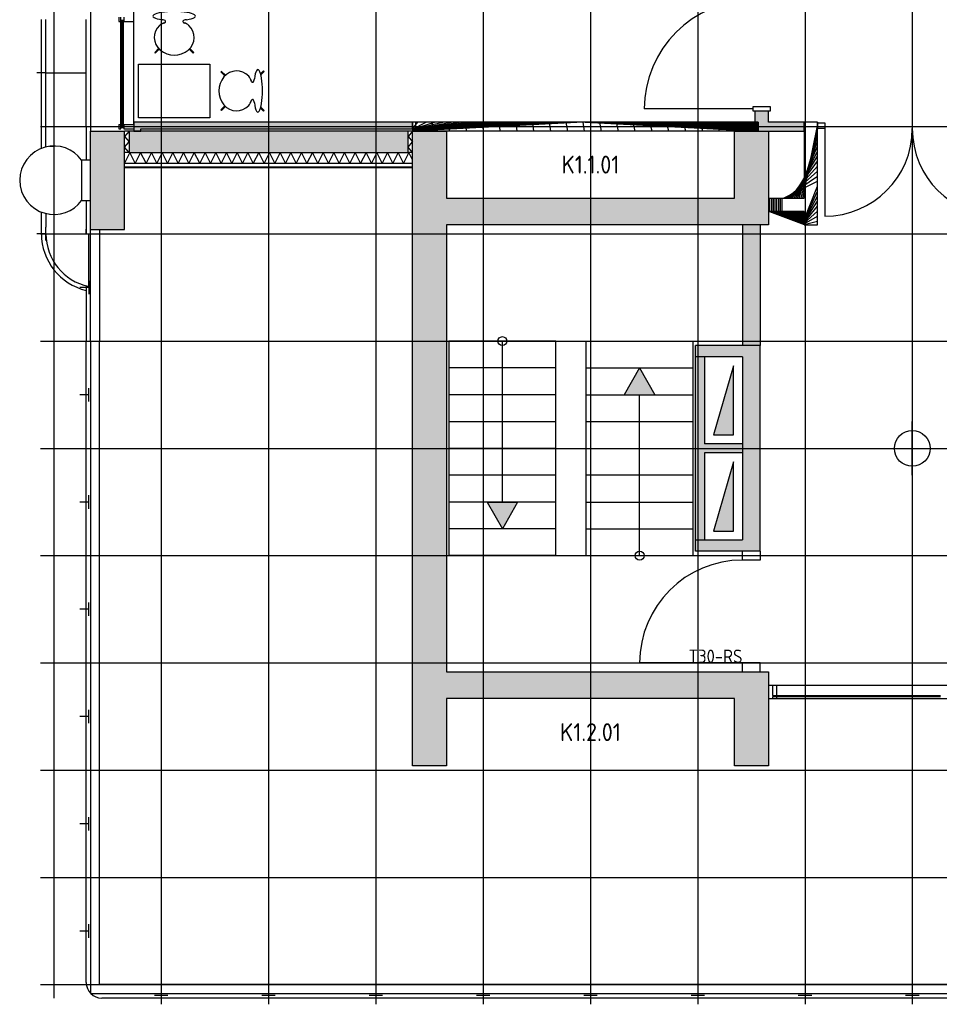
# Model space of a CAD drawing. Header units: millimetres. Extents: x 2502971067 to 2502991033, y 5626762590 to 5626807088.
# Tile 1 of 109: x 2502971067 to 2502981352, y 5626762590 to 5626773606. Entities that reach past the tile are written whole.
import ezdxf

# ---------------------------------------------------------------- set-up
doc = ezdxf.new("R2010")
doc.units = ezdxf.units.MM
for name, color, linetype in [('A_Fenster-Fassade', 2, 'Continuous'), ('A_Geländer', 2, 'Continuous'), ('A_Kern', 7, 'Continuous'), ('A_Kern-Beschr', 2, 'Continuous'), ('A_Raster', 253, 'Continuous'), ('A_Schacht-Beschr', 2, 'Continuous'), ('A_Schraffur-F90-Brandabschnitt', 2, 'Continuous'), ('A_Schraffur-Kern', 9, 'Continuous'), ('A_Schraffur-Stütze', 9, 'Continuous'), ('A_Schraffur-Stütze-Brandabschnitt', 9, 'Continuous'), ('A_Schraffur-Wand', 9, 'Continuous'), ('A_Stütze', 7, 'Continuous'), ('A_Treppe-Kern', 1, 'Continuous'), ('A_Tür', 1, 'Continuous'), ('A_Tür-T30', 1, 'Continuous'), ('A_Tür-T30-Brandabschnitt', 1, 'Continuous'), ('A_Tür-T30-RS', 1, 'Continuous'), ('A_Tür-T30-RS-Beschr', 2, 'Continuous'), ('A_Wand', 7, 'Continuous'), ('A_Wand-F90-Brandabschnitt', 7, 'Continuous'), ('A_Wand-Fassade', 7, 'Continuous'), ('A_Wand-Glas', 7, 'Continuous'), ('I_Möbel', 2, 'Continuous')]:
    doc.layers.add(name, color=color, linetype=linetype)
doc.styles.add('Isocp 2.0mm', font='isocp.shx', dxfattribs={"height": 200})
pattern_1 = [(45, (0, 0), (-70.7106781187, 70.7106781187), []), (135, (0, 0), (-70.7106781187, -70.7106781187), [])]

msp = doc.modelspace()

# ---------------------------------------------------------------- hatches: boundary and pattern name
at = {"layer": 'A_Schraffur-F90-Brandabschnitt'}
h = msp.add_hatch(dxfattribs=at)
h.set_pattern_fill('_USER', color=256, scale=100, angle=45, style=0, double=1, pattern_type=0)
h.set_pattern_definition(pattern_1)
h.paths.add_polyline_path([(2502979325, 5626772460), (2502979290, 5626772460), (2502975460, 5626772460), (2502975460, 5626772385), (2502975460, 5626772360), (2502979325, 5626772360)])
h = msp.add_hatch(dxfattribs=at)
h.set_pattern_fill('_USER', color=256, scale=100, angle=45, style=0, double=1, pattern_type=0)
h.set_pattern_definition(pattern_1)
h.paths.add_polyline_path([(2502979990, 5626771310), (2502979990, 5626772460), (2502979840, 5626772460), (2502979840, 5626771610), (2502979440, 5626771610), (2502979440, 5626771460), (2502979840, 5626771460), (2502979840, 5626771310)], flags=0)
at = {"layer": 'A_Schraffur-Kern'}
h = msp.add_hatch(color=256, dxfattribs=at)
h.dxf.hatch_style = 1
h.paths.add_polyline_path([(2502975840, 5626771610), (2502975840, 5626772360), (2502975460, 5626772360), (2502975460, 5626765260), (2502975840, 5626765260), (2502975840, 5626766010), (2502979060, 5626766010), (2502979060, 5626765260), (2502979440, 5626765260), (2502979440, 5626766310), (2502975840, 5626766310), (2502975840, 5626771310), (2502979440, 5626771310), (2502979440, 5626772360), (2502979325, 5626772360), (2502979060, 5626772360), (2502979060, 5626771610)])
h = msp.add_hatch(color=256, dxfattribs=at)
h.dxf.hatch_style = 1
h.paths.add_polyline_path([(2502979150, 5626769960), (2502979350, 5626769960), (2502979350, 5626771310), (2502979150, 5626771310)])
h = msp.add_hatch(color=256, dxfattribs=at)
h.dxf.hatch_style = 1
h.paths.add_polyline_path([(2502979150, 5626767785), (2502978625, 5626767785), (2502978625, 5626767660), (2502979350, 5626767660), (2502979350, 5626769960), (2502978625, 5626769960), (2502978625, 5626769835), (2502979150, 5626769835)])
h = msp.add_hatch(color=256, dxfattribs=at)
h.dxf.hatch_style = 1
h.paths.add_polyline_path([(2502979150, 5626768860), (2502978725, 5626768860), (2502978725, 5626769835), (2502978625, 5626769835), (2502978625, 5626767785), (2502978725, 5626767785), (2502978725, 5626768760), (2502979150, 5626768760)])
for points in [[(2502979050, 5626769735), (2502978825, 5626768960), (2502979050, 5626768960)], [(2502979050, 5626768660), (2502978825, 5626767885), (2502979050, 5626767885)]]:
    msp.add_hatch(color=256, dxfattribs=at).paths.add_polyline_path(points)
at = {"layer": 'A_Schraffur-Stütze'}
h = msp.add_hatch(color=256, dxfattribs=at)
h.dxf.hatch_style = 1
h.paths.add_polyline_path([(2502972240, 5626772360), (2502971860, 5626772360), (2502971860, 5626771260), (2502972240, 5626771260)])
at = {"layer": 'A_Schraffur-Wand'}
h = msp.add_hatch(color=256, dxfattribs=at)
h.dxf.hatch_style = 1
h.paths.add_polyline_path([(2502979325, 5626772360), (2502979840, 5626772360), (2502979840, 5626772460), (2502979440, 5626772460), (2502979440, 5626772584.9995), (2502979290, 5626772584.9995), (2502979290, 5626772460), (2502979325, 5626772460)])
h = msp.add_hatch(color=256, dxfattribs=at)
h.dxf.hatch_style = 1
h.paths.add_polyline_path([(2502972420, 5626772460), (2502972345, 5626772460), (2502972345, 5626772360), (2502972420, 5626772360), (2502972420, 5626772385), (2502975460, 5626772385), (2502975460, 5626772460)])
msp.add_hatch(color=256, dxfattribs=at).paths.add_polyline_path([(2502975410, 5626772360), (2502972290, 5626772360), (2502972290, 5626772120), (2502975410, 5626772120)], flags=0)
at = {"layer": 'A_Treppe-Kern'}
for points in [[(2502977829.110901, 5626769410), (2502978170.889099, 5626769410), (2502978000, 5626769710)], [(2502976635.889099, 5626768210), (2502976294.110901, 5626768210), (2502976465, 5626767910)]]:
    msp.add_hatch(color=256, dxfattribs=at).paths.add_polyline_path(points)

# ---------------------------------------------------------------- linework, layer by layer
at = {"layer": 'A_Fenster-Fassade'}
for p, q in [((2502972345, 5626772434.99819), (2502972345, 5626805960)), ((2502972176.511, 5626773634.99719), (2502972176.511, 5626773584.99719)), ((2502972176.511, 5626773584.99819), (2502972196.511, 5626773584.99819)), ((2502972196.505, 5626773599.99819), (2502972232.805, 5626773599.99819)), ((2502972196.511, 5626773584.99719), (2502972196.511, 5626773634.99719)), ((2502972227.811, 5626773597.77139), (2502972199.811, 5626773597.77139)), ((2502972199.811, 5626772422.22293), (2502972199.820404, 5626773597.771389)), ((2502972207.811, 5626772422.22293), (2502972207.820405, 5626773597.771389)), ((2502972221.811, 5626773583.77139), (2502972207.811, 5626773583.77139)), ((2502972221.811, 5626772422.22595), (2502972221.811, 5626773597.77139)), ((2502972227.805, 5626772422.22595), (2502972227.814404, 5626773597.771389)), ((2502972232.811, 5626773634.99819), (2502972232.811, 5626773584.99819)), ((2502972232.811, 5626773584.99919), (2502972345, 5626773584.99919)), ((2502972176.511, 5626772434.99819), (2502972196.511, 5626772434.99819)), ((2502972176.511, 5626772434.99719), (2502972176.511, 5626772384.99719)), ((2502972176.511, 5626772384.99819), (2502972196.511, 5626772384.99819)), ((2502972196.505, 5626772399.99819), (2502972232.805, 5626772399.99819)), ((2502972196.511, 5626772384.99719), (2502972196.511, 5626772434.99719)), ((2502972196.511, 5626772419.99919), (2502972232.811, 5626772419.99919)), ((2502972227.811, 5626772422.22795), (2502972199.811, 5626772422.22795)), ((2502972221.811, 5626772436.22795), (2502972207.811, 5626772436.22795)), ((2502972232.811, 5626772434.99919), (2502972345, 5626772434.99919)), ((2502972232.811, 5626772434.99819), (2502972232.811, 5626772384.99819)), ((2502972232.811, 5626772384.99919), (2502972345, 5626772384.99919)), ((2502979440, 5626766159.99987), (2502982660, 5626766159.99201)), ((2502979485, 5626766160.00822), (2502979485, 5626766045.00822)), ((2502979535, 5626766045.00822), (2502979535, 5626766160.00822)), ((2502979440, 5626766010.00822), (2502982660, 5626766010)), ((2502979485, 5626766045.00822), (2502979535, 5626766045.00822)), ((2502979535, 5626766030.00022), (2502979485, 5626766030.00022)), ((2502979485, 5626766030.00022), (2502979485, 5626766010.00022)), ((2502979499.999, 5626766030.00222), (2502979499.999, 5626766045.00222)), ((2502979519.999, 5626766030.00222), (2502979519.999, 5626766045.00222)), ((2502979534.999, 5626766045.00222), (2502981365.001, 5626766045.00822)), ((2502981365.002, 5626766030.00822), (2502979534.999, 5626766029.99422)), ((2502979535, 5626766010.00022), (2502979535, 5626766030.00022))]:
    msp.add_line(p, q, dxfattribs=at)
at = {"layer": 'A_Geländer'}
for p, q in [((2502971860, 5626774710), (2502971860, 5626772360)), ((2502971310, 5626773010), (2502971310, 5626773610)), ((2502971360, 5626773085), (2502971360, 5626773610)), ((2502971810, 5626772410), (2502971810, 5626773610)), ((2502971360, 5626773010), (2502971260, 5626773010)), ((2502971310, 5626772410), (2502971310, 5626773010)), ((2502971360, 5626772935), (2502971360, 5626773085)), ((2502971360, 5626773010), (2502971810, 5626773010)), ((2502971360, 5626772410), (2502971360, 5626772935)), ((2502971310, 5626772166.545), (2502971310, 5626772410)), ((2502971360, 5626772182.324), (2502971360, 5626772410)), ((2502971810, 5626772410), (2502971810, 5626772035)), ((2502971810, 5626772410), (2502971810, 5626772035)), ((2502971400, 5626772189.769), (2502971450.001, 5626772193.047)), ((2502971860, 5626772035), (2502971760, 5626772035)), ((2502971760, 5626772035), (2502971760, 5626771585)), ((2502971760, 5626771585), (2502971860, 5626771585)), ((2502971810, 5626771585), (2502971810, 5626771210)), ((2502971810, 5626771585), (2502971810, 5626771210)), ((2502971310, 5626771210), (2502971310, 5626771453.455)), ((2502971360, 5626771437.676), (2502971360, 5626771435)), ((2502971360, 5626771437.676), (2502971360, 5626771285)), ((2502971400, 5626771430.231), (2502971450.001, 5626771426.953)), ((2502971360, 5626771135), (2502971360, 5626771285)), ((2502971810, 5626771210), (2502971810, 5626771261.09)), ((2502971860, 5626770010), (2502971860, 5626771260)), ((2502971960, 5626771260), (2502971960, 5626770010)), ((2502971360, 5626771210), (2502971260, 5626771210)), ((2502971810, 5626771210), (2502971835, 5626771210)), ((2502971835, 5626771210), (2502971835, 5626770623.165)), ((2502971840, 5626770685), (2502971840, 5626770673.432)), ((2502971840, 5626770610), (2502971740, 5626770610)), ((2502971810, 5626770629.053), (2502971810, 5626770010)), ((2502971840, 5626770673.432), (2502971840, 5626770535)), ((2502971810, 5626768810), (2502971810, 5626770009.999)), ((2502971860, 5626770009.999), (2502971860, 5626768810)), ((2502971960, 5626768810), (2502971960, 5626770009.999)), ((2502971840, 5626769346.568), (2502971840, 5626769485)), ((2502971840, 5626769409.999), (2502971740, 5626769409.999)), ((2502971840, 5626769335), (2502971840, 5626769346.568)), ((2502971810, 5626767610.001), (2502971810, 5626768810)), ((2502971860, 5626768810), (2502971860, 5626767610.001)), ((2502971960, 5626767610.001), (2502971960, 5626768810)), ((2502971840, 5626768146.568), (2502971840, 5626768285)), ((2502971840, 5626768210), (2502971740, 5626768210)), ((2502971840, 5626768135), (2502971840, 5626768146.568)), ((2502971810, 5626766410), (2502971810, 5626767610)), ((2502971860, 5626767610), (2502971860, 5626766410)), ((2502971960, 5626766410), (2502971960, 5626767610)), ((2502971840, 5626766946.568), (2502971840, 5626767085)), ((2502971840, 5626767010), (2502971740, 5626767010)), ((2502971840, 5626766935), (2502971840, 5626766946.568)), ((2502971810, 5626765210), (2502971810, 5626766410)), ((2502971860, 5626766410), (2502971860, 5626765210)), ((2502971960, 5626765210), (2502971960, 5626766410)), ((2502971840, 5626765746.568), (2502971840, 5626765885)), ((2502971840, 5626765810), (2502971740, 5626765810)), ((2502971840, 5626765735), (2502971840, 5626765746.568)), ((2502971810, 5626764010), (2502971810, 5626765210)), ((2502971860, 5626765210), (2502971860, 5626764010)), ((2502971960, 5626764010), (2502971960, 5626765210)), ((2502971840, 5626764546.568), (2502971840, 5626764685)), ((2502971840, 5626764610), (2502971740, 5626764610)), ((2502971840, 5626764535), (2502971840, 5626764546.568)), ((2502971810, 5626762835), (2502971810, 5626764010)), ((2502971860, 5626764010), (2502971860, 5626762709.999)), ((2502971960, 5626762810), (2502971960, 5626764010)), ((2502971840, 5626763346.567), (2502971840, 5626763484.999)), ((2502971840, 5626763410), (2502971740, 5626763410)), ((2502971840, 5626763334.999), (2502971840, 5626763346.567)), ((2502973250, 5626762810), (2502971960, 5626762810)), ((2502974450, 5626762810), (2502973250, 5626762810)), ((2502975650, 5626762810), (2502974450, 5626762810)), ((2502976849.999, 5626762810), (2502975650, 5626762810)), ((2502978050, 5626762810), (2502976850, 5626762810)), ((2502979250, 5626762810), (2502978050, 5626762810)), ((2502980450, 5626762810), (2502979250, 5626762810)), ((2502981649.997, 5626762810), (2502980449.997, 5626762810)), ((2502971860, 5626762709.999), (2502973250, 5626762709.999)), ((2502973250, 5626762660), (2502971985, 5626762660)), ((2502972713.432, 5626762690), (2502972575, 5626762690)), ((2502972650, 5626762690), (2502972650, 5626762590)), ((2502972725, 5626762690), (2502972713.432, 5626762690)), ((2502973250, 5626762710), (2502974450, 5626762710)), ((2502974450, 5626762660), (2502973250, 5626762660)), ((2502973913.432, 5626762690), (2502973775, 5626762690)), ((2502973850, 5626762690), (2502973850, 5626762590)), ((2502973925, 5626762690), (2502973913.432, 5626762690)), ((2502974450, 5626762710), (2502975650, 5626762710)), ((2502975650, 5626762660), (2502974450, 5626762660)), ((2502975113.432, 5626762690), (2502974975, 5626762690)), ((2502975050, 5626762690), (2502975050, 5626762590)), ((2502975125, 5626762690), (2502975113.432, 5626762690)), ((2502975650, 5626762710), (2502976849.999, 5626762710)), ((2502976849.999, 5626762660), (2502975650, 5626762660)), ((2502976313.432, 5626762690), (2502976175, 5626762690)), ((2502976250, 5626762690), (2502976250, 5626762590)), ((2502976324.999, 5626762690), (2502976313.432, 5626762690)), ((2502976850, 5626762710), (2502978050, 5626762710)), ((2502978050, 5626762660), (2502976850, 5626762660)), ((2502977513.432, 5626762690), (2502977375, 5626762690)), ((2502977450, 5626762690), (2502977450, 5626762590)), ((2502977525, 5626762690), (2502977513.432, 5626762690)), ((2502978050, 5626762710), (2502979250, 5626762710)), ((2502979250, 5626762660), (2502978050, 5626762660)), ((2502978713.432, 5626762690), (2502978575, 5626762690)), ((2502978650, 5626762690), (2502978650, 5626762590)), ((2502978725, 5626762690), (2502978713.432, 5626762690)), ((2502979250, 5626762710), (2502980450, 5626762710)), ((2502980450, 5626762660), (2502979250, 5626762660)), ((2502979913.432, 5626762690), (2502979775, 5626762690)), ((2502979850.001, 5626762690), (2502979850.001, 5626762590)), ((2502979925, 5626762690), (2502979913.432, 5626762690)), ((2502980449.997, 5626762710), (2502981649.997, 5626762710)), ((2502981649.997, 5626762660), (2502980449.997, 5626762660)), ((2502981113.429, 5626762690), (2502980974.998, 5626762690)), ((2502981049.998, 5626762690), (2502981049.998, 5626762590)), ((2502981124.997, 5626762690), (2502981113.429, 5626762690))]:
    msp.add_line(p, q, dxfattribs=at)
for centre, radius, start, end in [((2502971450.001, 5626771810), 383.047, 105.1332400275, 254.8667599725), ((2502971450.001, 5626771810), 383.047, 35.9723869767, 105.1332400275), ((2502971450.001, 5626771810), 383.047, 254.8667599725, 324.0276130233), ((2502971960, 5626771210), 650, 180, 256.6576359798), ((2502971960, 5626771210), 600, 180, 257.9753010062), ((2502971985, 5626762835), 175, 180, 270)]:
    msp.add_arc(centre, radius, start, end, dxfattribs=at)
at = {"layer": 'A_Kern'}
for p, q in [((2502975460, 5626765260), (2502975460, 5626772360)), ((2502975460, 5626772360), (2502975840, 5626772360)), ((2502975840, 5626772360), (2502975840, 5626771610)), ((2502979060, 5626772360), (2502979440, 5626772360)), ((2502979060, 5626771610), (2502979060, 5626772360)), ((2502979440, 5626772360), (2502979440, 5626771310)), ((2502975840, 5626771610), (2502979060, 5626771610)), ((2502979440, 5626771310), (2502975840, 5626771310)), ((2502975840, 5626771310), (2502975840, 5626766310)), ((2502979150, 5626771310), (2502979150, 5626769960)), ((2502979350, 5626771310), (2502979350, 5626769960)), ((2502979350, 5626769960), (2502978625, 5626769960)), ((2502978625, 5626769835), (2502978625, 5626769960)), ((2502979350, 5626767660), (2502979350, 5626769960)), ((2502978625, 5626767785), (2502978625, 5626769835)), ((2502979150, 5626769835), (2502978625, 5626769835)), ((2502978725, 5626769835), (2502978725, 5626768860)), ((2502979150, 5626769835), (2502979150, 5626767785)), ((2502979150, 5626768860), (2502978725, 5626768860)), ((2502978725, 5626768760), (2502978725, 5626767785)), ((2502979150, 5626768760), (2502978725, 5626768760)), ((2502978625, 5626767660), (2502978625, 5626767785)), ((2502978625, 5626767785), (2502979150, 5626767785)), ((2502979350, 5626767660), (2502978625, 5626767660)), ((2502975840, 5626766310), (2502979440, 5626766310)), ((2502979440, 5626766310), (2502979440, 5626765260)), ((2502979060, 5626766010), (2502975840, 5626766010)), ((2502975840, 5626766010), (2502975840, 5626765260)), ((2502979060, 5626765260), (2502979060, 5626766010)), ((2502975840, 5626765260), (2502975460, 5626765260)), ((2502979440, 5626765260), (2502979060, 5626765260))]:
    msp.add_line(p, q, dxfattribs=at)
at = {"layer": 'A_Kern-Beschr'}
for p, q in [((2502981050, 5626768510), (2502981050, 5626769110)), ((2502980750, 5626768810), (2502981350, 5626768810))]:
    msp.add_line(p, q, dxfattribs=at)
msp.add_circle((2502981050, 5626768810), 200, dxfattribs=at)
at = {"layer": 'A_Raster'}
for p, q in [((2502971450, 5626806160), (2502971450, 5626762660)), ((2502972650, 5626806160), (2502972650, 5626762660)), ((2502973850, 5626806160), (2502973850, 5626762660)), ((2502975050, 5626806160), (2502975050, 5626762660)), ((2502976250, 5626806160), (2502976250, 5626762660)), ((2502977450, 5626806160), (2502977450, 5626762660)), ((2502978650, 5626806160), (2502978650, 5626762660)), ((2502979850, 5626806160), (2502979850, 5626762660)), ((2502981050, 5626806160), (2502981050, 5626762660)), ((2502971300, 5626772410), (2502990800, 5626772410)), ((2502971300, 5626771210), (2502990800, 5626771210)), ((2502971300, 5626770010), (2502990800, 5626770010)), ((2502971300, 5626768810), (2502990800, 5626768810)), ((2502971300, 5626767610), (2502990800, 5626767610)), ((2502971300, 5626766410), (2502990800, 5626766410)), ((2502971300, 5626765210), (2502990800, 5626765210)), ((2502971300, 5626764010), (2502990800, 5626764010)), ((2502971300, 5626762810), (2502990800, 5626762810))]:
    msp.add_line(p, q, dxfattribs=at)
at = {"layer": 'A_Schraffur-Kern'}
for p, q in [((2502979050, 5626769735), (2502978825, 5626768960)), ((2502979050, 5626768960), (2502979050, 5626769735)), ((2502978825, 5626768960), (2502979050, 5626768960)), ((2502979050, 5626768660), (2502978825, 5626767885)), ((2502979050, 5626767885), (2502979050, 5626768660)), ((2502978825, 5626767885), (2502979050, 5626767885))]:
    msp.add_line(p, q, dxfattribs=at)
at = {"layer": 'A_Schraffur-Stütze-Brandabschnitt'}
for p, q in [((2502972239.813558, 5626771960), (2502975459.996, 5626771960)), ((2502975459.996, 5626771948), (2502972239.813558, 5626771948))]:
    msp.add_line(p, q, dxfattribs=at)
at = {"layer": 'A_Schraffur-Wand'}
for p, q in [((2502972290, 5626772360), (2502972240, 5626772300)), ((2502975460, 5626772360), (2502975410, 5626772300)), ((2502972240, 5626772300), (2502972290, 5626772240)), ((2502972240, 5626772180), (2502972290, 5626772240)), ((2502975410, 5626772300), (2502975460, 5626772240)), ((2502975410, 5626772180), (2502975460, 5626772240)), ((2502972299.818558, 5626772120.01), (2502972239.813558, 5626772000)), ((2502972290, 5626772120), (2502972240, 5626772180)), ((2502972359.823557, 5626772000), (2502972299.818558, 5626772120.01)), ((2502972419.828557, 5626772120.01), (2502972359.823557, 5626772000)), ((2502972479.833558, 5626772000), (2502972419.828557, 5626772120.01)), ((2502972539.838558, 5626772120.01), (2502972479.833558, 5626772000)), ((2502972599.843557, 5626772000), (2502972539.838558, 5626772120.01)), ((2502972659.848557, 5626772120.01), (2502972599.843557, 5626772000)), ((2502972719.853558, 5626772000), (2502972659.848557, 5626772120.01)), ((2502972779.858558, 5626772120.01), (2502972719.853558, 5626772000)), ((2502972839.863558, 5626772000), (2502972779.858558, 5626772120.01)), ((2502972899.868557, 5626772120.01), (2502972839.863558, 5626772000)), ((2502972959.873558, 5626772000), (2502972899.868557, 5626772120.01)), ((2502973019.878558, 5626772120.01), (2502972959.873558, 5626772000)), ((2502973079.883558, 5626772000), (2502973019.878558, 5626772120.01)), ((2502973139.888557, 5626772120.01), (2502973079.883558, 5626772000)), ((2502973199.893558, 5626772000), (2502973139.888557, 5626772120.01)), ((2502973259.898558, 5626772120.01), (2502973199.893558, 5626772000)), ((2502973319.903558, 5626772000), (2502973259.898558, 5626772120.01)), ((2502973379.908557, 5626772120.01), (2502973319.903558, 5626772000)), ((2502973439.913558, 5626772000), (2502973379.908557, 5626772120.01)), ((2502973499.918558, 5626772120.01), (2502973439.913558, 5626772000)), ((2502973559.923558, 5626772000), (2502973499.918558, 5626772120.01)), ((2502973619.928557, 5626772120.01), (2502973559.923558, 5626772000)), ((2502973679.933558, 5626772000), (2502973619.928557, 5626772120.01)), ((2502973739.938558, 5626772120.01), (2502973679.933558, 5626772000)), ((2502973799.943558, 5626772000), (2502973739.938558, 5626772120.01)), ((2502973859.948557, 5626772120.01), (2502973799.943558, 5626772000)), ((2502973919.953557, 5626772000), (2502973859.948557, 5626772120.01)), ((2502973979.958558, 5626772120.01), (2502973919.953557, 5626772000)), ((2502974039.963558, 5626772000), (2502973979.958558, 5626772120.01)), ((2502974099.968557, 5626772120.01), (2502974039.963558, 5626772000)), ((2502974159.973557, 5626772000), (2502974099.968557, 5626772120.01)), ((2502974219.978558, 5626772120.01), (2502974159.973557, 5626772000)), ((2502974279.983558, 5626772000), (2502974219.978558, 5626772120.01)), ((2502974339.988558, 5626772120.01), (2502974279.983558, 5626772000)), ((2502974399.993557, 5626772000), (2502974339.988558, 5626772120.01)), ((2502974459.998558, 5626772120.01), (2502974399.993557, 5626772000)), ((2502974520.003558, 5626772000), (2502974459.998558, 5626772120.01)), ((2502974580.008558, 5626772120.01), (2502974520.003558, 5626772000)), ((2502974640.013557, 5626772000), (2502974580.008558, 5626772120.01)), ((2502974700.018558, 5626772120.01), (2502974640.013557, 5626772000)), ((2502974760.023558, 5626772000), (2502974700.018558, 5626772120.01)), ((2502974820.028558, 5626772120.01), (2502974760.023558, 5626772000)), ((2502974880.033557, 5626772000), (2502974820.028558, 5626772120.01)), ((2502974940.038558, 5626772120.01), (2502974880.033557, 5626772000)), ((2502975000.043558, 5626772000), (2502974940.038558, 5626772120.01)), ((2502975060.048558, 5626772120.01), (2502975000.043558, 5626772000)), ((2502975120.053557, 5626772000), (2502975060.048558, 5626772120.01)), ((2502975180.058558, 5626772120.01), (2502975120.053557, 5626772000)), ((2502975240.063558, 5626772000), (2502975180.058558, 5626772120.01)), ((2502975300.068558, 5626772120.01), (2502975240.063558, 5626772000)), ((2502975360.073557, 5626772000), (2502975300.068558, 5626772120.01)), ((2502975420.078557, 5626772120.01), (2502975360.073557, 5626772000)), ((2502975460, 5626772120), (2502975410, 5626772180)), ((2502975460.056005, 5626772040.055105), (2502975420.078557, 5626772120.01))]:
    msp.add_line(p, q, dxfattribs=at)
at = {"layer": 'A_Stütze'}
for p, q in [((2502971860, 5626771260), (2502971860, 5626772360)), ((2502971860, 5626772360), (2502972240, 5626772360)), ((2502972240, 5626771260), (2502972240, 5626772360)), ((2502971860, 5626771260), (2502972240, 5626771260))]:
    msp.add_line(p, q, dxfattribs=at)
at = {"layer": 'A_Treppe-Kern'}
for p, q in [((2502977065, 5626770010), (2502975865, 5626770010)), ((2502975865, 5626770010), (2502975865, 5626767610)), ((2502976465, 5626768210), (2502976465, 5626770010)), ((2502977065, 5626767610), (2502977065, 5626770010)), ((2502977400, 5626770010), (2502977400, 5626767610)), ((2502977400, 5626770010), (2502978600, 5626770010)), ((2502978600, 5626767610), (2502978600, 5626770010)), ((2502977065, 5626769710), (2502975865, 5626769710)), ((2502977400, 5626769710), (2502978600, 5626769710)), ((2502978000, 5626769710), (2502977829.110901, 5626769410)), ((2502978000, 5626769710), (2502978170.889099, 5626769410)), ((2502977065, 5626769410), (2502975865, 5626769410)), ((2502977400, 5626769410), (2502978600, 5626769410)), ((2502977829.110901, 5626769410), (2502978170.889099, 5626769410)), ((2502978000, 5626767610), (2502978000, 5626769410)), ((2502975865, 5626769110), (2502977065, 5626769110)), ((2502977400, 5626769110), (2502978600, 5626769110)), ((2502977065, 5626768810), (2502975865, 5626768810)), ((2502977400, 5626768810), (2502978600, 5626768810)), ((2502977065, 5626768510), (2502975865, 5626768510)), ((2502978600, 5626768510), (2502977400, 5626768510)), ((2502977065, 5626768210), (2502975865, 5626768210)), ((2502976294.110901, 5626768210), (2502976465, 5626767910)), ((2502976294.110901, 5626768210), (2502976635.889099, 5626768210)), ((2502976635.889099, 5626768210), (2502976465, 5626767910)), ((2502977400, 5626768210), (2502978600, 5626768210)), ((2502977065, 5626767910), (2502975865, 5626767910)), ((2502977400, 5626767910), (2502978600, 5626767910)), ((2502977065, 5626767610), (2502975865, 5626767610)), ((2502977400, 5626767610), (2502978600, 5626767610))]:
    msp.add_line(p, q, dxfattribs=at)
for centre in [(2502976465, 5626770010), (2502978000, 5626767610)]:
    msp.add_circle(centre, 50, dxfattribs=at)
at = {"layer": 'A_Tür'}
for p, q in [((2502979267, 5626772607.4995), (2502978052, 5626772607.4995)), ((2502979463, 5626772629.9995), (2502979267, 5626772629.9995)), ((2502979267, 5626772629.9995), (2502979267, 5626772584.9995)), ((2502979267, 5626772584.9995), (2502979290, 5626772584.9995)), ((2502979440, 5626772584.9995), (2502979463, 5626772584.9995)), ((2502979463, 5626772584.9995), (2502979463, 5626772629.9995))]:
    msp.add_line(p, q, dxfattribs=at)
msp.add_arc((2502979267, 5626772607.4995), 1215, 90, 180, dxfattribs=at)
at = {"layer": 'A_Tür-T30'}
msp.add_line((2502979990, 5626772387.5), (2502979990, 5626772452.5), dxfattribs=at)
at = {"layer": 'A_Tür-T30-Brandabschnitt'}
for p, q in [((2502979990, 5626772452.5), (2502980070, 5626772452.5)), ((2502980070, 5626772452.5), (2502980070, 5626772387.5)), ((2502980070, 5626772387.5), (2502979990, 5626772387.5)), ((2502980070, 5626772387.5), (2502980070, 5626771407.5))]:
    msp.add_line(p, q, dxfattribs=at)
for centre, start, end in [((2502980070, 5626772387.5), 270, 0), ((2502982030, 5626772387.5), 180, 270)]:
    msp.add_arc(centre, 980, start, end, dxfattribs=at)
at = {"layer": 'A_Tür-T30-RS'}
for p, q in [((2502979150, 5626767560), (2502979150, 5626767660)), ((2502979350, 5626767660), (2502979350, 5626767560)), ((2502979350, 5626767560), (2502979150, 5626767560)), ((2502979150, 5626766410), (2502978000, 5626766410)), ((2502979350, 5626766410), (2502979150, 5626766410)), ((2502979150, 5626766310), (2502979150, 5626766410)), ((2502979350, 5626766310), (2502979350, 5626766410))]:
    msp.add_line(p, q, dxfattribs=at)
msp.add_arc((2502979150, 5626766410), 1150, 90, 180, dxfattribs=at)
at = {"layer": 'A_Wand'}
for p, q in [((2502979290, 5626772584.9995), (2502979290, 5626772460)), ((2502979290, 5626772584.9995), (2502979440, 5626772584.9995)), ((2502979440, 5626772460), (2502979440, 5626772584.9995)), ((2502972345, 5626772460), (2502972345, 5626772360)), ((2502972420, 5626772460), (2502972345, 5626772460)), ((2502975460, 5626772460), (2502972420, 5626772460)), ((2502975460, 5626772385), (2502975460, 5626772460)), ((2502979290, 5626772460), (2502979325, 5626772460)), ((2502979325, 5626772460), (2502979325, 5626772360)), ((2502979840, 5626772460), (2502979440, 5626772460)), ((2502979840, 5626772360), (2502979840, 5626772460)), ((2502972290, 5626772360), (2502972240, 5626772360)), ((2502972345, 5626772360), (2502972290, 5626772360)), ((2502972290, 5626772360), (2502972290, 5626772120)), ((2502972345, 5626772360), (2502972420, 5626772360)), ((2502972420, 5626772360), (2502972345, 5626772360)), ((2502972420, 5626772360), (2502972420, 5626772385)), ((2502972420, 5626772385), (2502975460, 5626772385)), ((2502975410, 5626772360), (2502972420, 5626772360)), ((2502975460, 5626772360), (2502975410, 5626772360)), ((2502975410, 5626772120), (2502975410, 5626772360)), ((2502979325, 5626772360), (2502979840, 5626772360)), ((2502972290, 5626772120), (2502972240, 5626772120)), ((2502972290, 5626772120), (2502975410, 5626772120)), ((2502975460, 5626772120), (2502975410, 5626772120)), ((2502972239.813558, 5626772000), (2502975459.996, 5626772000))]:
    msp.add_line(p, q, dxfattribs=at)
at = {"layer": 'A_Wand-F90-Brandabschnitt'}
for p, q in [((2502979325, 5626772460), (2502975460, 5626772460)), ((2502975460, 5626772460), (2502975460, 5626772360)), ((2502979325, 5626772460), (2502979325, 5626772360)), ((2502979840, 5626772460), (2502979840, 5626771610)), ((2502979990, 5626772460), (2502979840, 5626772460)), ((2502979990, 5626771310), (2502979990, 5626772460)), ((2502979325, 5626772360), (2502975460, 5626772360)), ((2502979440, 5626771610), (2502979840, 5626771610)), ((2502979840, 5626771460), (2502979440, 5626771460)), ((2502979840, 5626771460), (2502979840, 5626771310)), ((2502979840, 5626771310), (2502979990, 5626771310))]:
    msp.add_line(p, q, dxfattribs=at)
at = {"layer": 'A_Wand-Fassade'}
for p, q in [((2502972239.81356, 5626771960), (2502975459.996, 5626771960)), ((2502975459.996, 5626771948), (2502972239.81356, 5626771948))]:
    msp.add_line(p, q, dxfattribs=at)
at = {"layer": 'A_Wand-Glas'}
msp.add_line((2502979990, 5626772460), (2502979990, 5626772380), dxfattribs=at)
at = {"layer": 'I_Möbel'}
for p, q in [((2502972665.371023, 5626773563.663899), (2502972683.087713, 5626773570.195882)), ((2502972684.835058, 5626773570.715657), (2502972687.971319, 5626773572.322042)), ((2502972905.164526, 5626773570.715657), (2502972902.02825, 5626773572.322042)), ((2502972924.628561, 5626773563.663899), (2502972906.911871, 5626773570.195882)), ((2502972620.934301, 5626773284.121907), (2502972576.594793, 5626773239.782369)), ((2502972576.594793, 5626773239.782369), (2502972583.614569, 5626773232.762593)), ((2502972627.772436, 5626773276.92043), (2502972583.614569, 5626773232.762593)), ((2502972962.227148, 5626773276.92043), (2502973006.385, 5626773232.762593)), ((2502972969.065268, 5626773284.121907), (2502973013.404776, 5626773239.782369)), ((2502973013.404776, 5626773239.782369), (2502973006.385, 5626773232.762593)), ((2502972394.999762, 5626773109.999898), (2502973194.999792, 5626773109.999898)), ((2502972394.999762, 5626772509.999898), (2502972394.999762, 5626773109.999898)), ((2502973194.999792, 5626773109.999898), (2502973194.999792, 5626772509.999898)), ((2502973324.782309, 5626773028.404866), (2502973317.762503, 5626773021.38503)), ((2502973361.920355, 5626772977.227193), (2502973317.762503, 5626773021.38503)), ((2502973369.121832, 5626772984.065328), (2502973324.782309, 5626773028.404866)), ((2502973794.572531, 5626773035.424703), (2502973761.415579, 5626773002.26772)), ((2502973764.341665, 5626772991.154256), (2502973801.592337, 5626773028.404866)), ((2502973801.592337, 5626773028.404866), (2502973794.572531, 5626773035.424703)), ((2502973648.663839, 5626772939.628621), (2502973655.195791, 5626772921.911946)), ((2502973655.715567, 5626772920.164571), (2502973657.321936, 5626772917.02834)), ((2502973648.663839, 5626772680.371114), (2502973655.195791, 5626772698.087789)), ((2502973655.715567, 5626772699.835103), (2502973657.321936, 5626772702.971395)), ((2502973361.920355, 5626772642.772542), (2502973317.762503, 5626772598.614644)), ((2502973324.782309, 5626772591.594869), (2502973317.762503, 5626772598.614644)), ((2502973369.121832, 5626772635.934407), (2502973324.782309, 5626772591.594869)), ((2502973794.572531, 5626772584.575093), (2502973761.415579, 5626772617.732015)), ((2502973764.341665, 5626772628.84554), (2502973801.592337, 5626772591.594869)), ((2502973801.592337, 5626772591.594869), (2502973794.572531, 5626772584.575093)), ((2502973194.999792, 5626772509.999898), (2502972394.999762, 5626772509.999898))]:
    msp.add_line(p, q, dxfattribs=at)
for centre, start, end in [((2502972730.045431, 5626773415.539388), 106.2433991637, 127.9985911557), ((2502972859.954138, 5626773415.539388), 52.0014088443, 73.7566008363), ((2502973500.539282, 5626772874.954244), 16.2433991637, 37.9986126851), ((2502973500.539282, 5626772745.045491), 322.0013873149, 343.7566008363)]:
    msp.add_arc(centre, 161.628159, start, end, dxfattribs=at)
for centre, major_axis, ratio, start_param, end_param in [((2502972794.999777, 5626773647.099935), (-238.26001, 0), 0.2083333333, 2.1765006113, 7.2482773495), ((2502972659.348547, 5626773586.292867), (-40.000002, 0), 0.5, 2.0729490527, 4.7123889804), ((2502972930.651022, 5626773586.292867), (-40.000002, 0), 0.5, 4.7123889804, 7.3144946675), ((2502972794.999777, 5626773408.549886), (-223.368759, 0), 0.8888888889, 5.5399288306, 10.1680344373), ((2502973493.549826, 5626772809.999898), (0, 223.368759), 0.8888888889, 5.5399288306, 10.1680344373), ((2502973732.099829, 5626772809.999898), (0, 238.26001), 0.2083333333, 2.1765006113, 7.2482773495), ((2502973671.292761, 5626772945.651082), (0, 40.000002), 0.5, 2.0729490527, 4.7123889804), ((2502973671.292761, 5626772674.348653), (0, 40.000002), 0.5, 4.7123889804, 7.3144946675)]:
    msp.add_ellipse(centre, major_axis=major_axis, ratio=ratio, start_param=start_param, end_param=end_param, dxfattribs=at)

# ---------------------------------------------------------------- texts
at = {"layer": 'A_Schacht-Beschr', "char_height": 200, "width": 3220, "attachment_point": 5, "style": 'Isocp 2.0mm'}
for s, insert in [('K1.1.01', (2502977450, 5626771985)), ('K1.2.01', (2502977450, 5626765635))]:
    msp.add_mtext(s, dxfattribs=dict(at, insert=insert))
at = {"layer": 'A_Tür-T30-RS-Beschr', "insert": (2502979151.06922, 5626766408.93078), "char_height": 150, "attachment_point": 9, "style": 'Isocp 2.0mm'}
msp.add_mtext_dynamic_manual_height_columns('T30-RS', width=1847.81501198, gutter_width=1250, heights=[0], dxfattribs=at)

doc.saveas('drawing.dxf')
